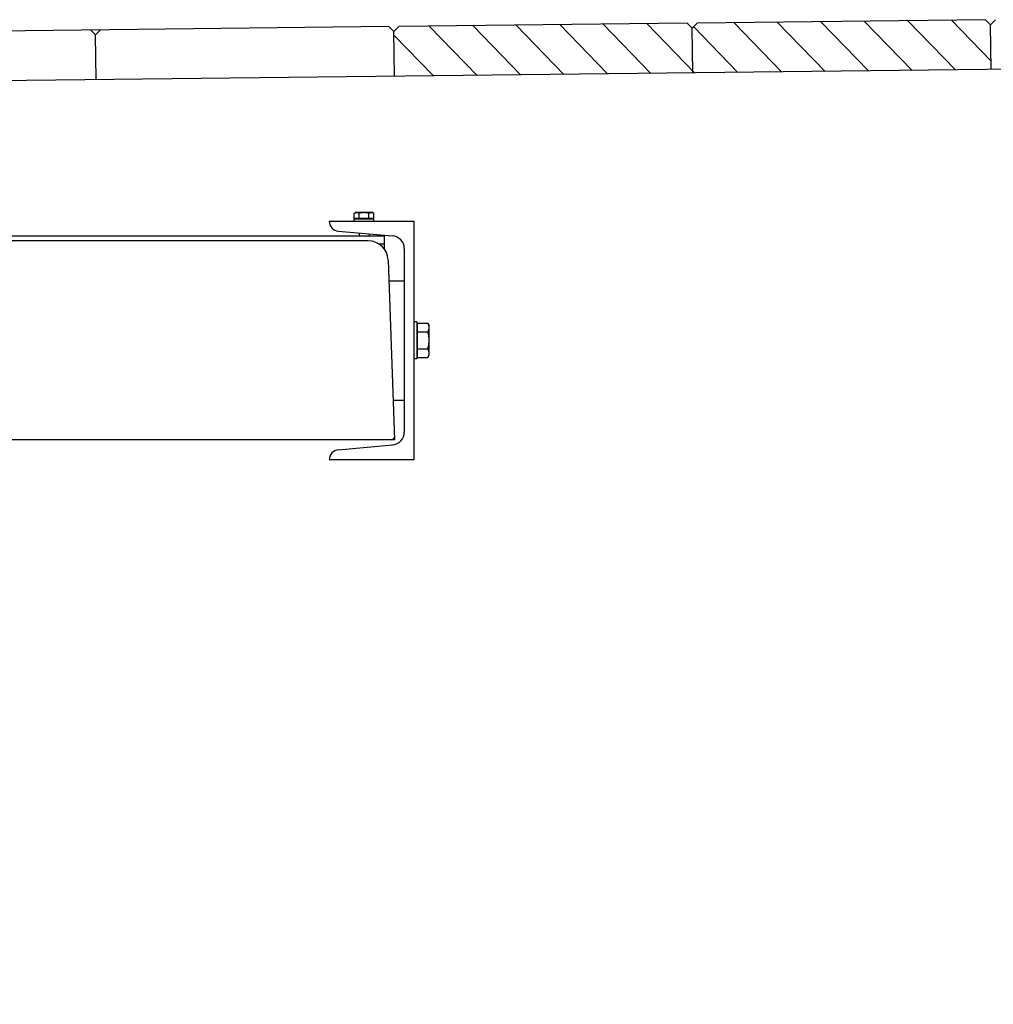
# Model space of a CAD drawing. Header units: millimetres. Extents: x 96940 to 101272, y 432237 to 434659.
# Tile 34 of 256: x 97673.109 to 97674.088, y 432610.323 to 432611.313. Entities that reach past the tile are written whole.
import ezdxf

# ---------------------------------------------------------------- set-up
doc = ezdxf.new("R2010")
doc.units = ezdxf.units.MM
for name, color, linetype in [('NW_profiel', 7, 'Continuous'), ('NW_profiel_arcering', 254, 'Continuous'), ('R_BN_T_N_Halte_Bemating', 1, 'Continuous'), ('R_BN_T_N_Tramplus abri 2e generatie', 7, 'Continuous')]:
    doc.layers.add(name, color=color, linetype=linetype)
doc.styles.get("Standard").update_dxf_attribs({"font": 'romans.shx'})
doc.dimstyles.new('RET 1-500', dxfattribs={"dimtxt": 1, "dimasz": 1, "dimexe": 0.3, "dimexo": 0, "dimgap": 0.3, "dimtad": 1, "dimdec": 3, "dimzin": 1, "dimtxsty": 'Standard', "dimcen": 0, "dimclrd": 1, "dimclre": 1, "dimclrt": 7, "dimaunit": 2, "dimadec": 4, "dimazin": 0, "dimtfac": 1, "dimtdec": 3, "dimtofl": 0, "dimtmove": 0, "dimatfit": 0, "dimfxl": 1, "dimarcsym": 0})

# ---------------------------------------------------------------- blocks, each defined once
blk = doc.blocks.new('*D68')
at = {"layer": 'Defpoints', "color": 0, "transparency": 16777216}
for p in [(97674.68689, 432611.00934), (97669.68689, 432610.90661), (97674.68689, 432609.53624)]:
    blk.add_point(p, dxfattribs=at)
at = {"layer": 'R_BN_T_N_Halte_Bemating', "color": 1, "lineweight": -2, "transparency": 16777216}
for p, q in [((97674.68689, 432611.00934), (97674.68689, 432609.53624)), ((97669.68689, 432610.90661), (97669.68689, 432609.53624)), ((97669.88689, 432609.53624), (97674.48689, 432609.53624))]:
    blk.add_line(p, q, dxfattribs=at)
at = {"layer": 'R_BN_T_N_Halte_Bemating', "color": 1, "transparency": 16777216}
for points in [[(97669.88689, 432609.56957), (97669.88689, 432609.50291), (97669.68689, 432609.53624)], [(97674.48689, 432609.56957), (97674.48689, 432609.50291), (97674.68689, 432609.53624)]]:
    blk.add_solid(points, dxfattribs=at)
at = {"layer": 'R_BN_T_N_Halte_Bemating', "color": 7, "transparency": 16777216, "insert": (97671.43185, 432609.70529), "char_height": 0.2, "attachment_point": 5}
blk.add_mtext('5,00', dxfattribs=at)

msp = doc.modelspace()

# ---------------------------------------------------------------- hatches: boundary and pattern name
at = {"layer": 'NW_profiel_arcering'}
h = msp.add_hatch(dxfattribs=at)
h.set_pattern_fill('ANSI31', color=1, scale=0.01, angle=-360.86769, style=0)
h.set_pattern_definition([(134.13231, (97796.858112, 432498.539333), (0.022788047, 0.022108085), [])])
h.paths.add_polyline_path([(97673.78551, 432611.30483), (97673.79046, 432611.30989), (97674.08044, 432611.31319), (97674.08549, 432611.30824), (97674.086, 432611.26325), (97673.78602, 432611.25984)])
h.paths.add_polyline_path([(97673.49047, 432611.30648), (97673.78046, 432611.30978), (97673.78551, 432611.30483), (97673.78602, 432611.25984), (97673.48604, 432611.25643), (97673.48553, 432611.30142)])

# ---------------------------------------------------------------- linework, layer by layer
at = {"layer": 'NW_profiel', "color": 9}
for p, q in [((97673.78046, 432611.30978), (97673.49047, 432611.30648)), ((97673.78046, 432611.30978), (97673.78551, 432611.30483)), ((97673.79046, 432611.30989), (97673.78551, 432611.30483)), ((97674.08044, 432611.31319), (97673.79046, 432611.30989)), ((97674.08044, 432611.31319), (97674.08549, 432611.30824)), ((97674.09044, 432611.3133), (97674.08549, 432611.30824)), ((97674.086, 432611.26325), (97674.08549, 432611.30824)), ((97673.48048, 432611.30637), (97672.48705, 432611.29508)), ((97673.18049, 432611.30296), (97673.18555, 432611.29802)), ((97673.19049, 432611.30307), (97673.18555, 432611.29802)), ((97673.18606, 432611.25302), (97673.18555, 432611.29802)), ((97673.48048, 432611.30637), (97673.48553, 432611.30142)), ((97673.49047, 432611.30648), (97673.48553, 432611.30142)), ((97673.48604, 432611.25643), (97673.48553, 432611.30142)), ((97673.78602, 432611.25984), (97673.78551, 432611.30483)), ((97674.38598, 432611.26665), (97672.4863, 432611.24507))]:
    msp.add_line(p, q, dxfattribs=at)
at = {"layer": 'R_BN_T_N_Tramplus abri 2e generatie'}
for p, q in [((97673.44566, 432611.11856), (97673.44697, 432611.11932)), ((97673.46397, 432611.11932), (97673.44697, 432611.11932)), ((97673.46529, 432611.11856), (97673.46397, 432611.11932)), ((97673.42048, 432611.11092), (97673.50547, 432611.11092)), ((97673.44547, 432611.11092), (97673.44547, 432611.11292)), ((97673.46547, 432611.11292), (97673.44547, 432611.11292)), ((97673.44566, 432611.11352), (97673.44566, 432611.11856)), ((97673.46529, 432611.11352), (97673.44566, 432611.11352)), ((97673.44697, 432611.11292), (97673.44697, 432611.11352)), ((97673.45057, 432611.11352), (97673.45057, 432611.11856)), ((97673.46038, 432611.11352), (97673.46038, 432611.11856)), ((97673.46397, 432611.11292), (97673.46397, 432611.11352)), ((97673.46529, 432611.11352), (97673.46529, 432611.11856)), ((97673.46547, 432611.11092), (97673.46547, 432611.11292)), ((97673.50547, 432611.11092), (97673.50547, 432610.87092)), ((97673.4296, 432611.10084), (97673.48411, 432611.09607)), ((97671.97597, 432611.09592), (97673.47597, 432611.09592)), ((97673.45968, 432611.09092), (97671.99227, 432611.09092)), ((97673.45047, 432611.09901), (97673.45047, 432611.09592)), ((97673.46047, 432611.09813), (97673.46047, 432611.09592)), ((97673.47597, 432611.08233), (97673.47597, 432611.09592)), ((97673.46988, 432611.08792), (97673.47597, 432611.08792)), ((97673.49597, 432611.08312), (97673.49597, 432610.89872)), ((97673.47966, 432611.07161), (97673.48597, 432610.89092)), ((97673.48039, 432611.05092), (97673.49597, 432611.05092)), ((97673.50847, 432611.00942), (97673.50547, 432611.00942)), ((97673.50847, 432611.00942), (97673.50847, 432610.97242)), ((97673.50847, 432611.00592), (97673.50927, 432611.00592)), ((97673.50927, 432610.9736), (97673.50927, 432611.00824)), ((97673.50927, 432611.00824), (97673.51963, 432611.00824)), ((97673.51963, 432611.00824), (97673.52097, 432611.00592)), ((97673.52097, 432610.97592), (97673.52097, 432611.00592)), ((97673.50927, 432610.99958), (97673.51963, 432610.99958)), ((97673.50927, 432610.98226), (97673.51963, 432610.98226)), ((97673.50847, 432610.97242), (97673.50547, 432610.97242)), ((97673.50847, 432610.97592), (97673.50927, 432610.97592)), ((97673.50927, 432610.9736), (97673.51963, 432610.9736)), ((97673.51963, 432610.9736), (97673.52097, 432610.97592)), ((97673.48458, 432610.93092), (97673.49597, 432610.93092)), ((97673.48597, 432610.89092), (97671.96597, 432610.89092)), ((97673.4296, 432610.881), (97673.48411, 432610.88576)), ((97673.50547, 432610.87092), (97673.42048, 432610.87092))]:
    msp.add_line(p, q, dxfattribs=at)
at = {"layer": 'R_BN_T_N_Tramplus abri 2e generatie', "color": 2}
for p, q in [((97673.48433, 432610.89092), (97673.4859, 432610.89315)), ((97673.42054, 432610.87117), (97673.42107, 432610.87092))]:
    msp.add_line(p, q, dxfattribs=at)
at = {"layer": 'R_BN_T_N_Tramplus abri 2e generatie'}
for points in [[(97673.44811, 432611.11932), (97673.44763, 432611.11928), (97673.44715, 432611.11919), (97673.44667, 432611.11904), (97673.44617, 432611.11883), (97673.44566, 432611.11856)], [(97673.45057, 432611.11856), (97673.45005, 432611.11883), (97673.44956, 432611.11904), (97673.44908, 432611.11919), (97673.44859, 432611.11928), (97673.44811, 432611.11932)], [(97673.45547, 432611.11932), (97673.4545, 432611.11928), (97673.45353, 432611.11919), (97673.45256, 432611.11904), (97673.45158, 432611.11882), (97673.45057, 432611.11856)], [(97673.46038, 432611.11856), (97673.45936, 432611.11883), (97673.45838, 432611.11904), (97673.45741, 432611.11919), (97673.45644, 432611.11928), (97673.45547, 432611.11932)], [(97673.46284, 432611.11932), (97673.46235, 432611.11928), (97673.46187, 432611.11919), (97673.46139, 432611.11904), (97673.4609, 432611.11883), (97673.46038, 432611.11856)], [(97673.46529, 432611.11856), (97673.46478, 432611.11883), (97673.46428, 432611.11904), (97673.4638, 432611.11919), (97673.46332, 432611.11928), (97673.46284, 432611.11932)], [(97673.52097, 432611.00391), (97673.52089, 432611.00497), (97673.52063, 432611.00603), (97673.52022, 432611.00711), (97673.51963, 432611.00824)], [(97673.51963, 432610.99958), (97673.52022, 432611.0007), (97673.52063, 432611.00178), (97673.52089, 432611.00284), (97673.52097, 432611.00391)], [(97673.52097, 432610.99092), (97673.52092, 432610.99263), (97673.52075, 432610.99434), (97673.52048, 432610.99606), (97673.52011, 432610.99779), (97673.51963, 432610.99958)], [(97673.51963, 432610.98226), (97673.52011, 432610.98406), (97673.52048, 432610.98579), (97673.52075, 432610.9875), (97673.52092, 432610.98921), (97673.52097, 432610.99092)], [(97673.52097, 432610.97793), (97673.52089, 432610.97899), (97673.52063, 432610.98005), (97673.52022, 432610.98113), (97673.51963, 432610.98226)], [(97673.51963, 432610.9736), (97673.52022, 432610.97472), (97673.52063, 432610.9758), (97673.52089, 432610.97686), (97673.52097, 432610.97793)]]:
    msp.add_lwpolyline(points, dxfattribs=at)
for centre, radius, start, end in [((97673.43047, 432611.1108), 0.01, 179.32149, 265), ((97673.45968, 432611.07092), 0.02, 2, 90), ((97673.48297, 432611.08312), 0.013, 0, 85), ((97673.48297, 432610.89872), 0.013, 275, 0), ((97673.43047, 432610.87103), 0.01, 95, 180.67851)]:
    msp.add_arc(centre, radius, start, end, dxfattribs=at)

# ---------------------------------------------------------------- dimensions: what is measured, and where the dimension line sits
at = {"layer": 'R_BN_T_N_Halte_Bemating'}
dim = msp.add_linear_dim(base=(97674.68689, 432609.53624), p1=(97669.68689, 432610.90661), p2=(97674.68689, 432611.00934), dimstyle='RET 1-500', override={"dimtxt": 0.2, "dimasz": 0.2, "dimexe": 0, "dimgap": 0.05, "dimdec": 2}, dxfattribs=at)
dim.commit()
dim.dimension.update_dxf_attribs({"geometry": '*D68', "text_midpoint": (97671.43185, 432609.53624), "dimtype": 160})

doc.saveas('drawing.dxf')
